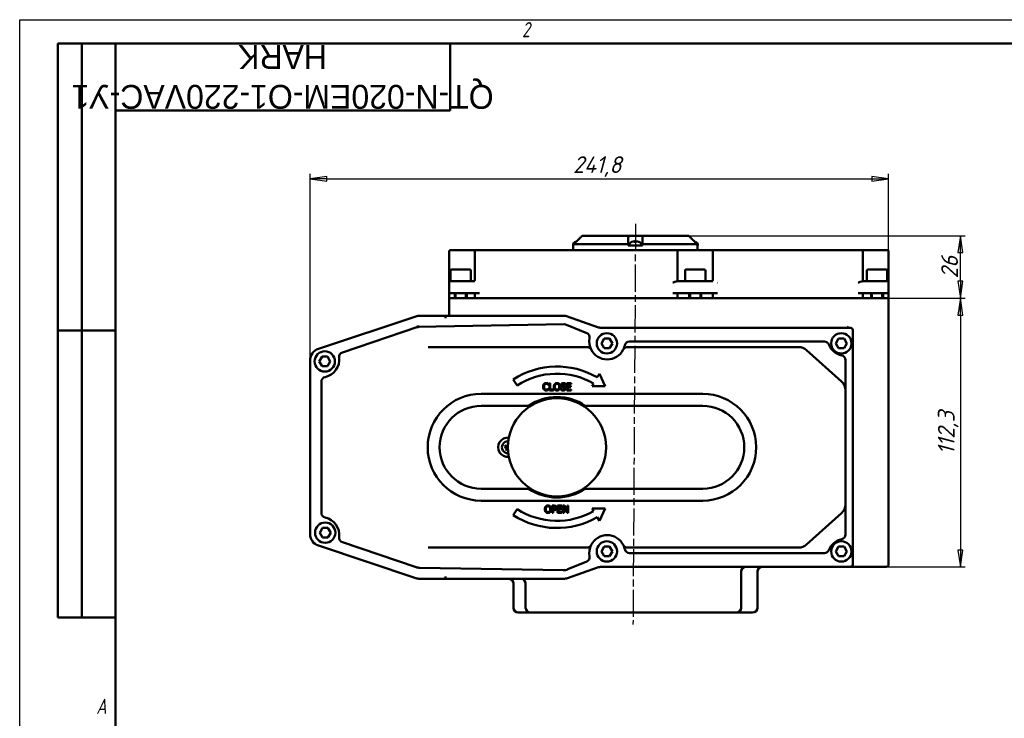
# Model space of a CAD drawing. Header units: millimetres. Extents: x 0 to 840, y 0 to 594.
# Tile 5 of 7: x 0 to 412, y 302 to 594. Entities that reach past the tile are written whole.
import ezdxf
from ezdxf.enums import TextEntityAlignment as Align

# ---------------------------------------------------------------- set-up
doc = ezdxf.new("R2018")
doc.units = ezdxf.units.MM
doc.header["$LTSCALE"] = 2
doc.linetypes.add('CHAIN', pattern=[0.7087, 0.4724, -0.0591, 0.1181, -0.0591])
for name, color, linetype, lineweight in [('Видимый контур (ГОСТ)', 7, 'Continuous', 50), ('Кромка (ГОСТ)', 7, 'Continuous', 50), ('Линия резьбы (ГОСТ)', 7, 'Continuous', 25), ('Обозначение (ГОСТ)', 7, 'Continuous', 25), ('Осевая линия (ГОСТ)', 7, 'Continuous', 25), ('Размер (ГОСТ)', 7, 'Continuous', 25), ('Эскизная геометрия (ГОСТ)', 7, 'Continuous', 50)]:
    doc.layers.add(name, color=color, linetype=linetype, lineweight=lineweight)
doc.styles.add('Альтернативный текст (ГОСТ)', font='arial.ttf', dxfattribs={"width": 0.8})
doc.styles.add('Обычный текст (ГОСТ)', font='GOST Common Italic.ttf')
doc.styles.add('Стиль текста110', font='GOST Common Italic.ttf', dxfattribs={"width": 0.8})
doc.styles.add('Стиль текста112', font='GOST Common Italic.ttf', dxfattribs={"width": 0.8})
doc.dimstyles.new('Обычный (ГОСТ)', dxfattribs={"dimscale": 2, "dimtxt": 3.5, "dimasz": 3.5, "dimexe": 1, "dimexo": 0, "dimgap": 0.5, "dimtad": 1, "dimtxsty": 'Обычный текст (ГОСТ)', "dimblk": 'Filled-1', "dimcen": 0.09, "dimdle": 15, "dimclrd": 256, "dimclre": 256, "dimclrt": 256, "dimazin": 2, "dimtfac": 0.714286, "dimtdec": 3, "dimtmove": 0, "dimatfit": 3, "dimfxl": 1, "dimtolj": 1, "dimlwd": 25, "dimlwe": 25, "dimarcsym": 0})

# ---------------------------------------------------------------- blocks, each defined once
blk = doc.blocks.new('Рамки ГОСТ - Рамка')
at = {"layer": 'Кромка (ГОСТ)', "lineweight": 25}
for p, q in [((0, 0), (0, 297)), ((0, 297), (420, 297))]:
    blk.add_line(p, q, dxfattribs=at)
at = {"layer": 'Кромка (ГОСТ)'}
for p, q in [((415, 292), (20, 292)), ((20, 292), (20, 5))]:
    blk.add_line(p, q, dxfattribs=at)
at = {"layer": 'Кромка (ГОСТ)', "char_height": 3.17, "attachment_point": 1, "style": 'Альтернативный текст (ГОСТ)'}
for s, insert, width in [('\\fGOST Common|b0|i1;{\\H3.1700;2}', (105, 296.5), 5.2328), ('\\fGOST Common|b0|i1;{\\H3.1700;A}', (16, 155), 5.1335)]:
    blk.add_mtext(s, dxfattribs=dict(at, insert=insert, width=width))
blk = doc.blocks.new('ГОСТ - Доп. графы 2')
at = {"layer": 'Эскизная геометрия (ГОСТ)'}
for p, q in [((-12, 0), (-12, 120)), ((-12, 120), (0, 120)), ((-7, 0), (-7, 120)), ((-12, 60), (0, 60)), ((0, 0), (-12, 0))]:
    blk.add_line(p, q, dxfattribs=at)
at = {"layer": 'Обозначение (ГОСТ)', "style": 'Стиль текста112'}
for tag, p in [('Первичная_применяемость', (-3.65, 90.03)), ('Справочный_номер', (-3.55, 30.02))]:
    blk.add_attdef(tag, text='', height=3.17, rotation=90, dxfattribs=at).set_placement(p, align=Align.MIDDLE_CENTER)
blk = doc.blocks.new('ГОСТ - Доп. графы 3')
at = {"layer": 'Эскизная геометрия (ГОСТ)'}
for p, q in [((0, 0), (70, 0)), ((70, 0), (70, -14)), ((70, -14), (0, -14))]:
    blk.add_line(p, q, dxfattribs=at)
at = {"layer": 'Обозначение (ГОСТ)', "style": 'Стиль текста110'}
blk.add_attdef('ОБОЗНАЧЕНИЕ', text='', height=5, rotation=180, dxfattribs=at).set_placement((34.94, -6.97), align=Align.MIDDLE_CENTER)
blk = doc.blocks.new('Filled-1')
at = {"color": 0}
for p, q in [((0, 0), (-1, 0.143)), ((-1, 0.143), (-1, -0.143)), ((-1, 0), (0, 0)), ((-1, -0.143), (0, 0))]:
    blk.add_line(p, q, dxfattribs=at)
at = {"color": 0, "flags": 128}
blk.add_lwpolyline([(-1, -0.143), (0, 0), (-1, 0.143), (-1, -0.143)], dxfattribs=at)
at = {"color": 0}
blk.add_solid([(-1, -0.143), (0, 0), (-1, 0.143), (-1, -0.143)], dxfattribs=at)
blk = doc.blocks.new('*D9')
at = {"layer": 'Defpoints', "color": 0, "linetype": 'Continuous', "transparency": 16777216}
for p in [(363.23, 527.48), (363.23, 477.48), (121.43, 451.58)]:
    blk.add_point(p, dxfattribs=at)
at = {"layer": 'Размер (ГОСТ)', "linetype": 'Continuous', "lineweight": 25, "transparency": 16777216}
for p, q in [((121.43, 451.58), (121.43, 529.48)), ((128.43, 527.48), (356.23, 527.48)), ((363.23, 477.48), (363.23, 529.48))]:
    blk.add_line(p, q, dxfattribs=at)
at = {"layer": 'Размер (ГОСТ)', "linetype": 'Continuous', "lineweight": 25, "transparency": 16777216, "xscale": 7, "yscale": 7, "zscale": 7, "rotation": 180}
blk.add_blockref('Filled-1', (121.43, 527.48), dxfattribs=at)
at = {"layer": 'Размер (ГОСТ)', "linetype": 'Continuous', "lineweight": 25, "transparency": 16777216, "xscale": 7, "yscale": 7, "zscale": 7}
blk.add_blockref('Filled-1', (363.23, 527.48), dxfattribs=at)
at = {"layer": 'Размер (ГОСТ)', "linetype": 'Continuous', "lineweight": 25, "transparency": 16777216, "insert": (231.33, 536.88), "char_height": 7, "attachment_point": 1, "style": 'Обычный текст (ГОСТ)'}
blk.add_mtext('\\A1;241,8', dxfattribs=at)
blk = doc.blocks.new('*D19')
at = {"layer": 'Defpoints', "color": 0, "linetype": 'Continuous', "transparency": 16777216}
for p in [(279.73, 503.58), (393.23, 503.58), (363.23, 477.58)]:
    blk.add_point(p, dxfattribs=at)
at = {"layer": 'Размер (ГОСТ)', "linetype": 'Continuous', "lineweight": 25, "transparency": 16777216}
for p, q in [((279.73, 503.58), (395.23, 503.58)), ((393.23, 484.58), (393.23, 496.58)), ((363.23, 477.58), (395.23, 477.58))]:
    blk.add_line(p, q, dxfattribs=at)
at = {"layer": 'Размер (ГОСТ)', "linetype": 'Continuous', "lineweight": 25, "transparency": 16777216, "xscale": 7, "yscale": 7, "zscale": 7}
for p, rotation in [((393.23, 503.58), 90), ((393.23, 477.58), 270)]:
    blk.add_blockref('Filled-1', p, dxfattribs=dict(at, rotation=rotation))
at = {"layer": 'Размер (ГОСТ)', "linetype": 'Continuous', "lineweight": 25, "transparency": 16777216, "insert": (385.23, 485.76), "char_height": 7, "attachment_point": 1, "rotation": 90, "style": 'Обычный текст (ГОСТ)'}
blk.add_mtext('\\A1;26', dxfattribs=at)
blk = doc.blocks.new('*D20')
at = {"layer": 'Defpoints', "color": 0, "linetype": 'Continuous', "transparency": 16777216}
for p in [(363.23, 477.48), (361.23, 365.18), (393.23, 365.18)]:
    blk.add_point(p, dxfattribs=at)
at = {"layer": 'Размер (ГОСТ)', "linetype": 'Continuous', "lineweight": 25, "transparency": 16777216}
for p, q in [((363.23, 477.48), (395.23, 477.48)), ((393.23, 470.48), (393.23, 372.18)), ((361.23, 365.18), (395.23, 365.18))]:
    blk.add_line(p, q, dxfattribs=at)
at = {"layer": 'Размер (ГОСТ)', "linetype": 'Continuous', "lineweight": 25, "transparency": 16777216, "xscale": 7, "yscale": 7, "zscale": 7}
for p, rotation in [((393.23, 477.48), 90), ((393.23, 365.18), 270)]:
    blk.add_blockref('Filled-1', p, dxfattribs=dict(at, rotation=rotation))
at = {"layer": 'Размер (ГОСТ)', "linetype": 'Continuous', "lineweight": 25, "transparency": 16777216, "insert": (383.83, 412.07), "char_height": 7, "attachment_point": 1, "rotation": 90, "style": 'Обычный текст (ГОСТ)'}
blk.add_mtext('\\A1;112,3', dxfattribs=at)

msp = doc.modelspace()

# ---------------------------------------------------------------- linework, layer by layer
at = {"layer": 'Видимый контур (ГОСТ)'}
for p, q in [((235.067, 503.58), (235.067, 503.58)), ((235.067, 503.58), (254.677, 503.58)), ((254.677, 503.58), (260.13, 503.58)), ((260.13, 503.58), (279.736, 503.58)), ((231.316, 499.98), (231.316, 499.58)), ((231.316, 499.58), (231.41, 499.58)), ((231.401, 497.58), (231.401, 499.58)), ((231.41, 499.58), (231.575, 499.58)), ((231.575, 500.08), (231.575, 499.58)), ((254.404, 500.08), (231.575, 500.08)), ((254.404, 499.58), (254.404, 500.08)), ((254.404, 499.58), (256.684, 499.58)), ((254.866, 499.98), (254.866, 499.58)), ((256.684, 499.58), (258.041, 499.58)), ((257.484, 501.087), (256.841, 501.087)), ((257.05, 501.304), (257.069, 501.087)), ((258.041, 499.58), (260.404, 499.58)), ((258.782, 501.087), (258.704, 501.087)), ((259.866, 499.98), (259.866, 499.58)), ((260.404, 500.08), (260.404, 499.58)), ((283.228, 500.08), (260.404, 500.08)), ((282.402, 501.087), (282.324, 501.087)), ((283.228, 499.58), (283.228, 500.08)), ((283.228, 499.58), (283.391, 499.58)), ((283.391, 499.58), (283.486, 499.58)), ((283.401, 497.58), (283.401, 499.58)), ((283.486, 499.98), (283.486, 499.58)), ((179.559, 497.08), (179.559, 484.08)), ((180.059, 497.58), (181.766, 497.58)), ((190.763, 497.58), (181.766, 497.58)), ((190.263, 497.08), (190.263, 485.08)), ((190.763, 497.58), (192.263, 497.58)), ((272.973, 497.58), (192.263, 497.58)), ((272.973, 497.58), (274.473, 497.58)), ((290.26, 497.58), (274.473, 497.58)), ((274.973, 485.08), (274.973, 497.08)), ((289.76, 497.08), (289.76, 485.08)), ((290.26, 497.58), (291.76, 497.58)), ((350.5, 497.58), (291.76, 497.58)), ((350.5, 497.58), (352, 497.58)), ((361.017, 497.58), (352, 497.58)), ((352.5, 485.08), (352.5, 497.08)), ((361.017, 497.58), (362.728, 497.58)), ((363.228, 484.08), (363.228, 497.08)), ((180.139, 489.08), (180.139, 484.58)), ((180.639, 489.58), (188.139, 489.58)), ((188.639, 489.08), (188.639, 484.58)), ((278.139, 489.08), (278.139, 484.58)), ((278.639, 489.58), (286.139, 489.58)), ((286.639, 489.08), (286.639, 484.58)), ((354.189, 489.08), (354.189, 484.58)), ((354.689, 489.58), (362.189, 489.58)), ((362.689, 489.08), (362.689, 484.58)), ((179.559, 484.08), (179.559, 479.58)), ((180.059, 484.58), (181.559, 484.58)), ((183.841, 484.58), (181.559, 484.58)), ((183.841, 484.58), (184.938, 484.58)), ((190.263, 484.58), (184.938, 484.58)), ((281.841, 484.58), (274.973, 484.58)), ((281.841, 484.58), (282.938, 484.58)), ((289.76, 484.58), (282.938, 484.58)), ((358.17, 484.58), (352.5, 484.58)), ((358.17, 484.58), (358.708, 484.58)), ((361.228, 484.58), (358.708, 484.58)), ((361.228, 484.58), (362.728, 484.58)), ((363.228, 479.58), (363.228, 484.08)), ((179.559, 479.58), (179.559, 477.58)), ((181.559, 479.58), (179.559, 479.58)), ((181.835, 477.58), (179.559, 477.58)), ((179.559, 477.48), (179.559, 470.68)), ((179.559, 477.48), (181.559, 477.48)), ((181.559, 479.58), (192.263, 479.58)), ((181.559, 477.48), (361.228, 477.48)), ((181.835, 477.58), (181.889, 477.58)), ((181.889, 479.58), (181.889, 477.48)), ((186.889, 479.58), (186.889, 477.48)), ((186.889, 477.58), (190.263, 477.58)), ((190.263, 477.58), (190.263, 479.58)), ((192.263, 477.58), (190.263, 477.58)), ((192.263, 477.58), (272.973, 477.58)), ((211.985, 477.48), (211.985, 477.58)), ((246.471, 477.48), (246.471, 477.58)), ((272.973, 479.58), (291.76, 479.58)), ((274.973, 477.58), (272.973, 477.58)), ((274.973, 477.58), (274.973, 479.58)), ((274.973, 477.58), (279.889, 477.58)), ((279.889, 479.58), (279.889, 477.48)), ((284.889, 479.58), (284.889, 477.48)), ((284.889, 477.58), (289.76, 477.58)), ((289.76, 477.58), (289.76, 479.58)), ((291.76, 477.58), (289.76, 477.58)), ((291.76, 477.58), (350.5, 477.58)), ((350.5, 479.58), (361.228, 479.58)), ((352.5, 477.58), (350.5, 477.58)), ((352.5, 477.58), (352.5, 479.58)), ((352.5, 477.58), (355.939, 477.58)), ((355.939, 479.58), (355.939, 477.48)), ((360.939, 479.58), (360.939, 477.48)), ((360.939, 477.58), (360.947, 477.58)), ((363.228, 477.58), (360.947, 477.58)), ((363.228, 479.58), (361.228, 479.58)), ((361.228, 477.48), (363.228, 477.48)), ((363.228, 477.58), (363.228, 479.58)), ((363.228, 366.18), (363.228, 477.48)), ((165.658, 469.923), (124.847, 456.319)), ((177.97, 470.18), (167.239, 470.18)), ((177.97, 470.18), (177.97, 469.18)), ((178.97, 470.18), (177.97, 470.18)), ((227.884, 470.18), (178.97, 470.18)), ((242.003, 465.295), (228.552, 470.065)), ((166.428, 465.539), (134.912, 454.875)), ((166.341, 466.038), (166.428, 465.539)), ((227.812, 466.602), (166.428, 465.539)), ((166.428, 465.539), (166.514, 465.041)), ((177.97, 469.17), (177.97, 469.18)), ((237.04, 462.956), (228.612, 466.45)), ((347.228, 465.18), (242.672, 465.18)), ((348.228, 366.18), (348.228, 464.18)), ((203.07, 457.109), (170.781, 457.109)), ((237.143, 457.109), (203.07, 457.109)), ((243.15, 458.644), (244.304, 460.644)), ((244.304, 456.644), (243.15, 458.644)), ((244.304, 460.644), (246.614, 460.644)), ((246.614, 460.644), (247.769, 458.644)), ((247.769, 458.644), (246.614, 456.644)), ((325.585, 457.109), (254.096, 457.109)), ((336.388, 459.399), (254.906, 459.399)), ((341.15, 458.644), (342.304, 460.644)), ((342.304, 456.644), (341.15, 458.644)), ((342.304, 460.644), (344.614, 460.644)), ((344.614, 460.644), (345.769, 458.644)), ((345.769, 458.644), (344.614, 456.644)), ((125.232, 451.094), (126.387, 453.094)), ((126.387, 453.094), (128.696, 453.094)), ((128.696, 453.094), (129.851, 451.094)), ((246.614, 456.644), (244.304, 456.644)), ((343.535, 442.714), (328.925, 455.83)), ((344.614, 456.644), (342.304, 456.644)), ((121.428, 451.576), (121.428, 378.783)), ((126.387, 449.094), (125.232, 451.094)), ((128.696, 449.094), (126.387, 449.094)), ((129.851, 451.094), (128.696, 449.094)), ((345.195, 438.993), (345.195, 451.674)), ((242.328, 445.936), (241.446, 444.434)), ((244.766, 440.748), (242.328, 445.936)), ((126.114, 442.611), (126.114, 387.748)), ((206.348, 443.59), (207.969, 441.066)), ((221.011, 441.312), (221.042, 441.312)), ((221.042, 441.312), (221.042, 441.793)), ((221.414, 441.992), (221.414, 438.992)), ((221.813, 441.992), (221.414, 441.992)), ((221.813, 439.347), (221.813, 441.992)), ((228.131, 441.375), (228.16, 441.375)), ((228.16, 441.375), (228.16, 441.851)), ((230.56, 441.992), (228.683, 441.992)), ((228.683, 441.992), (228.683, 438.992)), ((229.082, 441.637), (230.56, 441.637)), ((229.082, 440.816), (229.082, 441.637)), ((230.46, 440.816), (229.082, 440.816)), ((229.082, 440.461), (230.46, 440.461)), ((229.082, 439.347), (229.082, 440.461)), ((230.46, 440.461), (230.46, 440.816)), ((230.56, 441.637), (230.56, 441.992)), ((239.928, 441.846), (239.283, 440.748)), ((239.283, 440.748), (244.766, 440.748)), ((285.55, 437.509), (192.889, 437.509)), ((221.042, 439.673), (221.013, 439.673)), ((221.042, 439.196), (221.042, 439.673)), ((221.414, 438.992), (223.152, 438.992)), ((223.152, 439.347), (221.813, 439.347)), ((223.152, 438.992), (223.152, 439.347)), ((226.237, 439.673), (226.237, 439.172)), ((226.267, 439.673), (226.237, 439.673)), ((228.683, 438.992), (230.56, 438.992)), ((230.56, 439.347), (229.082, 439.347)), ((230.56, 438.992), (230.56, 439.347)), ((345.195, 391.366), (345.195, 438.993)), ((212.728, 432.509), (192.889, 432.509)), ((285.55, 432.509), (236.451, 432.509)), ((192.889, 397.85), (212.728, 397.85)), ((236.451, 397.85), (285.55, 397.85)), ((192.889, 392.85), (285.55, 392.85)), ((345.195, 378.685), (345.195, 391.366)), ((207.969, 389.293), (206.348, 386.769)), ((222.61, 390.774), (222.61, 387.774)), ((223.364, 390.774), (222.61, 390.774)), ((222.61, 387.774), (223.009, 387.774)), ((223.009, 389.233), (223.009, 390.429)), ((223.009, 390.429), (223.339, 390.429)), ((223.281, 389.233), (223.009, 389.233)), ((223.009, 388.892), (223.347, 388.892)), ((223.009, 387.774), (223.009, 388.892)), ((226.762, 390.774), (224.886, 390.774)), ((224.886, 390.774), (224.886, 387.774)), ((224.886, 387.774), (226.762, 387.774)), ((225.284, 390.419), (226.762, 390.419)), ((225.284, 389.597), (225.284, 390.419)), ((226.663, 389.597), (225.284, 389.597)), ((225.284, 389.243), (226.663, 389.243)), ((225.284, 388.129), (225.284, 389.243)), ((226.762, 388.129), (225.284, 388.129)), ((226.663, 389.243), (226.663, 389.597)), ((226.762, 390.419), (226.762, 390.774)), ((226.762, 387.774), (226.762, 388.129)), ((227.2, 390.774), (227.2, 387.774)), ((227.766, 390.774), (227.2, 390.774)), ((227.2, 387.774), (227.572, 387.774)), ((227.572, 390.361), (228.899, 387.774)), ((227.572, 387.774), (227.572, 390.361)), ((228.975, 388.399), (227.766, 390.774)), ((228.899, 387.774), (229.347, 387.774)), ((228.975, 390.774), (228.975, 388.399)), ((229.347, 390.774), (228.975, 390.774)), ((229.347, 387.774), (229.347, 390.774)), ((239.283, 389.611), (239.928, 388.513)), ((244.766, 389.611), (239.283, 389.611)), ((242.328, 384.423), (244.766, 389.611)), ((328.925, 374.529), (343.535, 387.645)), ((241.446, 385.925), (242.328, 384.423)), ((125.402, 379.462), (126.557, 381.462)), ((126.557, 377.462), (125.402, 379.462)), ((126.557, 381.462), (128.866, 381.462)), ((128.866, 381.462), (130.021, 379.462)), ((130.021, 379.462), (128.866, 377.462)), ((128.866, 377.462), (126.557, 377.462)), ((134.912, 375.484), (165.69, 365.069)), ((124.847, 374.04), (165.658, 360.436)), ((170.781, 373.25), (203.07, 373.25)), ((203.07, 373.25), (237.143, 373.25)), ((243.15, 371.644), (244.304, 373.644)), ((244.304, 369.644), (243.15, 371.644)), ((244.304, 373.644), (246.614, 373.644)), ((246.614, 373.644), (247.769, 371.644)), ((247.769, 371.644), (246.614, 369.644)), ((254.096, 373.25), (325.585, 373.25)), ((254.906, 370.961), (336.388, 370.961)), ((341.15, 371.644), (342.304, 373.644)), ((342.304, 369.644), (341.15, 371.644)), ((342.304, 373.644), (344.614, 373.644)), ((344.614, 373.644), (345.769, 371.644)), ((345.769, 371.644), (344.614, 369.644)), ((229.189, 364.148), (237.04, 367.404)), ((246.614, 369.644), (244.304, 369.644)), ((344.614, 369.644), (342.304, 369.644)), ((167.206, 364.806), (227.187, 363.768)), ((229.039, 360.467), (241.517, 364.892)), ((243.188, 365.18), (347.228, 365.18)), ((301.602, 363.18), (301.602, 348.08)), ((308.401, 363.18), (308.401, 348.08)), ((347.228, 365.18), (349.228, 365.18)), ((349.228, 365.18), (361.228, 365.18)), ((362.228, 365.18), (361.228, 365.18)), ((167.239, 360.18), (177.97, 360.18)), ((177.97, 361.18), (177.97, 361.189)), ((177.97, 361.18), (177.97, 360.18)), ((177.97, 360.18), (178.97, 360.18)), ((178.97, 360.18), (227.367, 360.18)), ((206.401, 358.18), (206.401, 348.08)), ((211.497, 358.18), (211.497, 348.08)), ((213.497, 346.08), (208.401, 346.08)), ((223.988, 346.08), (213.497, 346.08)), ((223.988, 346.08), (231.219, 346.08)), ((281.598, 346.08), (231.219, 346.08)), ((281.598, 346.08), (288.829, 346.08)), ((299.602, 346.08), (288.829, 346.08)), ((306.401, 346.08), (299.602, 346.08))]:
    msp.add_line(p, q, dxfattribs=at)
for centre, radius in [((245.459, 458.644), 4.25), ((343.459, 458.644), 4.25), ((127.541, 451.094), 4.25), ((224.59, 415.18), 20.517), ((127.712, 379.462), 4.25), ((245.459, 371.644), 4.25), ((343.459, 371.644), 4.25)]:
    msp.add_circle(centre, radius, dxfattribs=at)
for centre, radius, start, end in [((232.316, 499.98), 1, 116.26077, 179.99), ((233.816, 496.94), 4.39, 109.45641, 116.26077), ((232.4, 500.947), 0.14, 100.62904, 109.45641), ((255.866, 499.98), 1, 116.26077, 179.99), ((257.366, 496.94), 4.39, 109.45641, 116.26077), ((255.951, 500.947), 0.14, 100.71529, 109.45641), ((258.782, 500.947), 0.14, 70.54359, 90), ((257.366, 496.94), 4.39, 63.73923, 70.54359), ((258.866, 499.98), 1, 0.01, 63.73923), ((282.402, 500.947), 0.14, 70.54359, 90), ((280.986, 496.94), 4.39, 63.73923, 70.54359), ((282.486, 499.98), 1, 0.01, 63.73923), ((180.059, 497.08), 0.5, 90, 180), ((190.763, 497.08), 0.5, 90, 180), ((274.473, 497.08), 0.5, 0, 90), ((290.26, 497.08), 0.5, 90, 180), ((352, 497.08), 0.5, 0, 90), ((362.728, 497.08), 0.5, 0, 90), ((180.639, 489.08), 0.5, 90, 180), ((188.139, 489.08), 0.5, 0, 90), ((278.639, 489.08), 0.5, 90, 180), ((286.139, 489.08), 0.5, 0, 90), ((354.689, 489.08), 0.5, 90, 180), ((362.189, 489.08), 0.5, 0, 90), ((180.059, 484.08), 0.5, 90, 180), ((189.763, 485.08), 0.5, 270, 0), ((275.473, 485.08), 0.5, 180, 270), ((289.26, 485.08), 0.5, 270, 0), ((353, 485.08), 0.5, 180, 270), ((362.728, 484.08), 0.5, 0, 90), ((167.239, 465.18), 5, 90, 108.43495), ((178.97, 415.18), 55, 90, 91.0418), ((179.059, 470.68), 0.5, 270, 0), ((227.884, 468.18), 2, 70.47499, 90), ((227.846, 464.603), 2, 67.47972, 90.99211), ((242.672, 467.18), 2, 250.47499, 270), ((347.228, 464.18), 1, 0, 90), ((236.274, 461.108), 2, 349.63291, 67.47972), ((237.143, 455.109), 2, 26.84023, 90), ((245.619, 459.399), 7.5, 169.63291, 206.84023), ((245.619, 459.399), 7.5, 333.15977, 347.8468), ((254.096, 455.109), 2, 90, 153.15977), ((254.906, 457.399), 2, 90, 167.8468), ((325.585, 452.109), 5, 48.08538, 90), ((336.388, 457.399), 2, 22.02534, 90), ((345.195, 460.961), 7.5, 202.02534, 257.8468), ((126.428, 451.576), 5, 108.43495, 180), ((135.553, 452.981), 2, 108.69422, 186.54102), ((245.619, 459.399), 7.5, 206.84023, 333.15977), ((343.195, 451.674), 2, 0, 77.8468), ((126.114, 451.899), 7.5, 282.1532, 6.54102), ((224.59, 415.18), 33.763, 60.04939, 122.70353), ((128.114, 442.611), 2, 102.1532, 180), ((224.59, 415.18), 30.763, 60.09344, 122.70353), ((340.195, 438.993), 5, 0, 48.08538), ((192.889, 415.18), 22.329, 90, 270), ((285.55, 415.18), 22.329, 270, 90), ((192.889, 415.18), 17.329, 90, 270), ((224.59, 415.18), 21, 55.60935, 124.39065), ((285.55, 415.18), 17.329, 270, 90), ((204.073, 415.18), 4.064, 84.31615, 275.68385), ((204.073, 415.18), 2.5, 86.50702, 273.49298), ((204.073, 415.18), 0.935, 151.34597, 177.80991), ((204.073, 415.18), 0.935, 241.34597, 267.80991), ((224.59, 415.18), 21, 235.60935, 304.39065), ((340.195, 391.366), 5, 311.91462, 0), ((128.114, 387.748), 2, 180, 257.8468), ((224.59, 415.18), 30.763, 237.29647, 299.90656), ((126.114, 378.461), 7.5, 353.45898, 77.8468), ((224.59, 415.18), 33.763, 237.29647, 299.95061), ((126.428, 378.783), 5, 180, 251.56505), ((343.195, 378.685), 2, 282.1532, 0), ((135.553, 377.378), 2, 173.45898, 251.30578), ((245.619, 370.961), 7.5, 26.84023, 153.15977), ((345.195, 369.398), 7.5, 102.1532, 157.97466), ((237.143, 375.25), 2, 270, 333.15977), ((245.619, 370.961), 7.5, 153.15977, 190.36709), ((245.619, 370.961), 7.5, 12.1532, 26.84023), ((254.096, 375.25), 2, 206.84023, 270), ((254.906, 372.961), 2, 192.1532, 270), ((325.585, 378.25), 5, 270, 311.91462), ((336.388, 372.961), 2, 270, 337.97466), ((236.274, 369.251), 2, 292.52028, 10.36709), ((167.293, 369.806), 5, 251.30578, 269.00789), ((227.274, 368.767), 5, 269.00789, 292.52028), ((243.188, 360.18), 5, 90, 109.52501), ((303.602, 363.18), 2, 90, 180), ((310.401, 363.18), 2, 90, 180), ((347.228, 366.18), 1, 270, 0), ((362.228, 366.18), 1, 270, 0), ((167.239, 365.18), 5, 251.56505, 270), ((178.97, 415.18), 55, 268.9582, 270), ((204.401, 358.18), 2, 0, 90), ((209.497, 358.18), 2, 0, 90), ((227.367, 365.18), 5, 270, 289.52501), ((208.401, 348.08), 2, 180, 270), ((213.497, 348.08), 2, 180, 270), ((299.602, 348.08), 2, 270, 0), ((306.401, 348.08), 2, 270, 0)]:
    msp.add_arc(centre, radius, start, end, dxfattribs=at)
for centre, major_axis, ratio, start_param, end_param in [((233.825, 496.954), (3.691, -2.371), 0.9946206, 2.4035472, 2.4807262), ((257.375, 496.954), (3.676, -2.394), 0.9945757, 2.2549655, 2.4871678), ((257.524, 496.954), (-0.393, 4.369), 0.235444, 0.0831335, 0.3153358), ((257.528, 496.954), (-0.383, 4.37), 0.0567721, 5.9472629, 6.1738808), ((257.205, 496.954), (0.383, 4.37), 0.0567721, 0.1093045, 0.3415068), ((257.405, 496.954), (1.523, -4.114), 0.9679721, 2.4609931, 2.6931954), ((257.357, 496.954), (-3.676, -2.394), 0.9945757, 3.7998872, 4.0282198), ((280.977, 496.954), (-3.661, -2.418), 0.9945302, 3.7934713, 3.8666502), ((281.024, 496.954), (1.519, -4.116), 0.9677843, 2.4620911, 2.5078947), ((204.016, 415.028), (-4.106, 1.545), 0.0871557, 4.8167185, 5.0489208), ((204.232, 415.151), (-0.778, -4.317), 0.0871557, 4.3916328, 4.6080594), ((204.102, 415.339), (4.317, -0.778), 0.0871557, 4.3758571, 4.6080594), ((204.225, 415.123), (-1.545, -4.106), 0.0871557, 4.8167185, 5.0489208), ((203.914, 415.208), (0.778, 4.317), 0.0871557, 4.3758571, 4.4784224)]:
    msp.add_ellipse(centre, major_axis=major_axis, ratio=ratio, start_param=start_param, end_param=end_param, dxfattribs=at)
for points, weights in [([(233.816, 502.304), (232.746, 501.242), (231.575, 500.08)], [1.00372681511, 1.00423490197, 1.00270666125]), ([(232.68, 501.178), (233.261, 501.754), (233.816, 502.305)], [1.0037067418, 1.00398988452, 1.00372626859]), ([(254.404, 500.08), (254.404, 501.243), (254.404, 502.305)], [1.00270530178, 1.00423297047, 1.00372310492]), ([(260.404, 502.304), (260.404, 501.242), (260.404, 500.08)], [1.00372681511, 1.00423490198, 1.00270666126]), ([(283.228, 500.08), (282.057, 501.243), (280.986, 502.305)], [1.00270651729, 1.00423516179, 1.00372626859]), ([(203.253, 415.628), (203.124, 415.704), (202.947, 415.81)], [1, 1.01453008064, 1.00329461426]), ([(204.088, 415.955), (204.062, 415.764), (204.047, 415.648)], [1.1850789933, 1.52586253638, 1.84165152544]), ([(204.11, 416.469), (204.11, 416.434), (204.109, 416.4)], [1.00329461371, 1.00522366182, 1.00639318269]), ([(202.783, 415.216), (202.989, 415.216), (203.139, 415.215)], [1.00329461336, 1.01453007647, 1]), ([(203.139, 415.215), (203.449, 415.174), (203.604, 415.153)], [1, 1.44094764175, 1.84165152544]), ([(203.684, 415.442), (203.54, 415.504), (203.253, 415.628)], [1.84165152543, 1.44094764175, 1]), ([(203.625, 414.359), (203.548, 414.23), (203.443, 414.053)], [1, 1.01453007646, 1.00329461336]), ([(203.81, 414.79), (203.748, 414.647), (203.625, 414.359)], [1.84165152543, 1.44094764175, 1]), ([(204.037, 414.245), (204.065, 414.449), (204.082, 414.58)], [1, 1.25209187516, 1.49103022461]), ([(204.037, 413.89), (204.037, 414.096), (204.037, 414.245)], [1.00329461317, 1.01453007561, 1])]:
    msp.add_rational_spline(points, weights, degree=2, dxfattribs=at)
for points, knots in [([(233.816, 502.305), (233.946, 502.434), (234.074, 502.562), (234.482, 502.973), (234.78, 503.279), (235.067, 503.58)], [1.13553758, 1.13553758, 1.13553758, 1.13553758, 1.18828561, 1.18828561, 1.30987869, 1.30987869, 1.30987869, 1.30987869]), ([(235.067, 503.58), (234.781, 503.279), (234.482, 502.973), (234.198, 502.686), (234.074, 502.562), (233.947, 502.434), (233.816, 502.304)], [-0.12159309, -0.12159309, -0.12159309, -0.12159309, 0, 0, 0, 0.05284171, 0.05284171, 0.05284171, 0.05284171]), ([(254.404, 502.305), (254.404, 502.434), (254.412, 502.562), (254.465, 502.973), (254.546, 503.279), (254.677, 503.58)], [1.13553758, 1.13553758, 1.13553758, 1.13553758, 1.18828561, 1.18828561, 1.30987869, 1.30987869, 1.30987869, 1.30987869]), ([(260.13, 503.58), (260.261, 503.279), (260.343, 502.973), (260.379, 502.686), (260.395, 502.562), (260.404, 502.434), (260.404, 502.304)], [-0.12159309, -0.12159309, -0.12159309, -0.12159309, 0, 0, 0, 0.05284171, 0.05284171, 0.05284171, 0.05284171]), ([(280.986, 502.305), (280.856, 502.434), (280.728, 502.562), (280.321, 502.973), (280.022, 503.279), (279.736, 503.58)], [1.13553758, 1.13553758, 1.13553758, 1.13553758, 1.18828561, 1.18828561, 1.30987869, 1.30987869, 1.30987869, 1.30987869]), ([(256.898, 501.3), (256.918, 501.302), (256.939, 501.304), (256.978, 501.307), (256.995, 501.308), (257.023, 501.308), (257.034, 501.308), (257.048, 501.306), (257.051, 501.305), (257.05, 501.302), (257.048, 501.301), (257.046, 501.3)], [0, 0, 0, 0, 0.006105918, 0.006105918, 0.012211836, 0.012211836, 0.018306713, 0.018306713, 0.02440159, 0.02440159, 0.027283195, 0.027283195, 0.027283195, 0.027283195]), ([(257.174, 501.3), (257.173, 501.302), (257.167, 501.304), (257.149, 501.307), (257.135, 501.308), (257.105, 501.308), (257.086, 501.308), (257.059, 501.307), (257.053, 501.307), (257.046, 501.306)], [0, 0, 0, 0, 0.006108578, 0.006108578, 0.012217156, 0.012217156, 0.018309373, 0.018309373, 0.020168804, 0.020168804, 0.020168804, 0.020168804]), ([(257.558, 501.3), (257.56, 501.302), (257.565, 501.304), (257.584, 501.307), (257.598, 501.308), (257.628, 501.308), (257.647, 501.308), (257.687, 501.306), (257.709, 501.305), (257.739, 501.302), (257.749, 501.301), (257.759, 501.3)], [0, 0, 0, 0, 0.006105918, 0.006105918, 0.012211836, 0.012211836, 0.018306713, 0.018306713, 0.02440159, 0.02440159, 0.027283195, 0.027283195, 0.027283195, 0.027283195]), ([(257.835, 501.3), (257.815, 501.302), (257.793, 501.304), (257.755, 501.307), (257.737, 501.308), (257.71, 501.308), (257.699, 501.308), (257.689, 501.307), (257.687, 501.307), (257.686, 501.306)], [0, 0, 0, 0, 0.006105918, 0.006105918, 0.012211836, 0.012211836, 0.018306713, 0.018306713, 0.020168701, 0.020168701, 0.020168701, 0.020168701]), ([(272.973, 484.08), (272.975, 484.08), (272.977, 484.081), (273.122, 484.127), (273.411, 484.219), (274.115, 484.431), (274.668, 484.58), (274.973, 484.58)], [-0.2548791, -0.2548791, -0.2548791, -0.2548791, -0.25419674, -0.25419674, -0.20335739, -0.15251804, 0, 0, 0, 0]), ([(291.75, 484.083), (291.752, 484.082), (291.753, 484.082), (291.756, 484.081), (291.758, 484.08), (291.76, 484.08)], [-0.0004661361, -0.0004661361, -0.0004661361, -0.0004661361, 0, 0, 0.0006823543, 0.0006823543, 0.0006823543, 0.0006823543]), ([(291.76, 484.08), (291.759, 484.081), (291.757, 484.082), (291.754, 484.084), (291.753, 484.085), (291.752, 484.086)], [-0.0006823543, -0.0006823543, -0.0006823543, -0.0006823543, 0, 0, 0.0004697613, 0.0004697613, 0.0004697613, 0.0004697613]), ([(350.5, 484.08), (350.502, 484.08), (350.504, 484.081), (350.65, 484.127), (350.939, 484.219), (351.643, 484.431), (352.195, 484.58), (352.5, 484.58)], [-0.2548791, -0.2548791, -0.2548791, -0.2548791, -0.25419674, -0.25419674, -0.20335739, -0.15251804, 0, 0, 0, 0]), ([(346.693, 465.18), (346.637, 465.18), (346.584, 465.186), (346.439, 465.228), (346.352, 465.279), (346.2, 465.398), (346.142, 465.45), (346.025, 465.56), (345.967, 465.618), (345.907, 465.677), (345.906, 465.678), (345.905, 465.68)], [0.24785759, 0.24785759, 0.24785759, 0.24785759, 0.27219208, 0.27219208, 0.31294199, 0.31294199, 0.33785303, 0.33785303, 0.36262518, 0.36262518, 0.36312839, 0.36312839, 0.36312839, 0.36312839]), ([(238.558, 456.67), (238.551, 456.682), (238.337, 457.022), (238.093, 457.332), (237.846, 457.508)], [0.08695205, 0.08695205, 0.08695205, 0.08695205, 0.09178436, 0.22946091, 0.22946091, 0.22946091, 0.22946091]), ([(238.927, 456.012), (238.926, 456.014), (238.926, 456.015), (238.865, 456.135), (238.745, 456.359), (238.62, 456.572), (238.558, 456.67)], [-0.00061496, -0.00061496, -0.00061496, -0.00061496, 0, 0, 0.045892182, 0.086952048, 0.086952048, 0.086952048, 0.086952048]), ([(202.787, 415.876), (202.802, 415.871), (202.818, 415.865), (202.848, 415.854), (202.867, 415.846), (202.897, 415.834), (202.913, 415.827), (202.933, 415.817), (202.941, 415.813), (202.947, 415.81)], [0.016435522, 0.016435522, 0.016435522, 0.016435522, 0.020942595, 0.020942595, 0.02618765, 0.02618765, 0.031383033, 0.031383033, 0.035600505, 0.035600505, 0.035600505, 0.035600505]), ([(204.11, 416.469), (204.11, 416.476), (204.11, 416.486), (204.112, 416.508), (204.114, 416.525), (204.117, 416.547), (204.119, 416.555), (204.12, 416.562)], [0.047865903, 0.047865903, 0.047865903, 0.047865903, 0.052083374, 0.052083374, 0.057278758, 0.057278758, 0.059443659, 0.059443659, 0.059443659, 0.059443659]), ([(202.783, 415.216), (202.777, 415.216), (202.767, 415.217), (202.745, 415.219), (202.728, 415.221), (202.696, 415.225), (202.676, 415.229), (202.644, 415.234), (202.627, 415.238), (202.612, 415.241)], [0.047865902, 0.047865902, 0.047865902, 0.047865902, 0.052083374, 0.052083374, 0.057278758, 0.057278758, 0.062523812, 0.062523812, 0.067030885, 0.067030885, 0.067030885, 0.067030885]), ([(203.377, 413.894), (203.381, 413.908), (203.387, 413.924), (203.399, 413.955), (203.406, 413.974), (203.419, 414.003), (203.426, 414.019), (203.435, 414.039), (203.44, 414.048), (203.443, 414.053)], [0.016435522, 0.016435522, 0.016435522, 0.016435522, 0.020942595, 0.020942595, 0.02618765, 0.02618765, 0.031383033, 0.031383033, 0.035600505, 0.035600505, 0.035600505, 0.035600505]), ([(203.585, 415.046), (203.605, 415.042), (203.625, 415.034), (203.661, 415.01), (203.677, 414.995), (203.7, 414.961), (203.709, 414.941), (203.719, 414.899), (203.719, 414.877), (203.714, 414.848), (203.711, 414.838), (203.708, 414.829)], [0, 0, 0, 0, 0.006105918, 0.006105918, 0.012211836, 0.012211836, 0.018306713, 0.018306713, 0.02440159, 0.02440159, 0.027283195, 0.027283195, 0.027283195, 0.027283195]), ([(203.604, 415.153), (203.638, 415.149), (203.673, 415.137), (203.72, 415.11), (203.739, 415.096), (203.773, 415.063), (203.787, 415.043), (203.81, 415.004), (203.819, 414.981), (203.83, 414.936), (203.832, 414.912), (203.831, 414.858), (203.824, 414.822), (203.81, 414.79)], [0.115705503, 0.115705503, 0.115705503, 0.115705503, 0.126574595, 0.126574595, 0.133368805, 0.133368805, 0.140163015, 0.140163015, 0.146957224, 0.146957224, 0.153751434, 0.153751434, 0.164620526, 0.164620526, 0.164620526, 0.164620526]), ([(204.047, 415.648), (204.042, 415.614), (204.03, 415.58), (204.003, 415.532), (203.99, 415.514), (203.956, 415.48), (203.937, 415.465), (203.898, 415.443), (203.875, 415.434), (203.829, 415.423), (203.806, 415.42), (203.752, 415.421), (203.716, 415.429), (203.684, 415.442)], [0.115705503, 0.115705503, 0.115705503, 0.115705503, 0.126574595, 0.126574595, 0.133368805, 0.133368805, 0.140163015, 0.140163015, 0.146957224, 0.146957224, 0.153751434, 0.153751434, 0.164620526, 0.164620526, 0.164620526, 0.164620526]), ([(203.939, 415.668), (203.935, 415.648), (203.928, 415.627), (203.904, 415.591), (203.888, 415.576), (203.855, 415.552), (203.835, 415.543), (203.793, 415.534), (203.771, 415.534), (203.741, 415.539), (203.732, 415.541), (203.722, 415.545)], [0, 0, 0, 0, 0.006105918, 0.006105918, 0.012211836, 0.012211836, 0.018306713, 0.018306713, 0.02440159, 0.02440159, 0.027283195, 0.027283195, 0.027283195, 0.027283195]), ([(204.037, 413.89), (204.037, 413.883), (204.036, 413.873), (204.034, 413.851), (204.032, 413.834), (204.027, 413.802), (204.024, 413.782), (204.018, 413.75), (204.015, 413.733), (204.012, 413.719)], [0.047865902, 0.047865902, 0.047865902, 0.047865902, 0.052083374, 0.052083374, 0.057278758, 0.057278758, 0.062523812, 0.062523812, 0.067030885, 0.067030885, 0.067030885, 0.067030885])]:
    msp.add_open_spline(points, degree=3, knots=knots, dxfattribs=at)
for points, degree in [([(256.83, 501.079), (256.834, 501.084), (256.837, 501.087), (256.841, 501.087)], 3), ([(219.141, 441.632), (218.959, 441.426), (218.767, 440.867), (218.767, 440.49)], 2), ([(218.767, 440.49), (218.767, 440.111), (218.964, 439.527), (219.143, 439.333)], 2), ([(220.116, 442.046), (219.812, 442.046), (219.321, 441.834), (219.141, 441.632)], 2), ([(219.182, 440.49), (219.182, 440.779), (219.323, 441.243), (219.45, 441.397)], 2), ([(219.459, 439.583), (219.331, 439.736), (219.182, 440.181), (219.182, 440.49)], 2), ([(219.45, 441.397), (219.579, 441.547), (219.921, 441.705), (220.113, 441.705)], 2), ([(220.113, 441.705), (220.289, 441.705), (220.558, 441.625), (220.673, 441.562)], 2), ([(220.643, 441.968), (220.532, 442.002), (220.267, 442.046), (220.116, 442.046)], 2), ([(221.042, 441.793), (220.942, 441.846), (220.741, 441.936), (220.643, 441.968)], 2), ([(220.673, 441.562), (220.792, 441.496), (220.957, 441.36), (221.011, 441.312)], 2), ([(223.656, 441.649), (223.483, 441.443), (223.296, 440.869), (223.296, 440.492)], 2), ([(223.296, 440.492), (223.296, 440.123), (223.481, 439.537), (223.653, 439.337)], 2), ([(224.621, 442.055), (224.319, 442.055), (223.831, 441.849), (223.656, 441.649)], 2), ([(223.712, 440.492), (223.712, 440.784), (223.838, 441.246), (223.957, 441.399)], 2), ([(224.623, 439.274), (224.207, 439.274), (223.712, 439.902), (223.712, 440.492)], 2), ([(223.957, 441.399), (224.081, 441.56), (224.407, 441.71), (224.623, 441.71)], 2), ([(225.588, 441.649), (225.418, 441.842), (224.927, 442.055), (224.621, 442.055)], 2), ([(224.623, 441.71), (224.832, 441.71), (225.168, 441.555), (225.287, 441.399)], 2), ([(225.532, 440.492), (225.532, 439.902), (225.039, 439.274), (224.623, 439.274)], 2), ([(225.287, 441.399), (225.404, 441.248), (225.532, 440.789), (225.532, 440.492)], 2), ([(225.948, 440.492), (225.948, 440.867), (225.759, 441.45), (225.588, 441.649)], 2), ([(225.588, 439.337), (225.763, 439.537), (225.948, 440.128), (225.948, 440.492)], 2), ([(227.268, 442.046), (226.828, 442.046), (226.259, 441.552), (226.259, 441.188)], 2), ([(226.259, 441.188), (226.259, 441.013), (226.361, 440.745), (226.454, 440.645)], 2), ([(226.454, 440.645), (226.549, 440.546), (226.794, 440.422), (226.95, 440.38)], 2), ([(226.675, 441.229), (226.675, 441.44), (227.018, 441.701), (227.295, 441.701)], 2), ([(227.066, 440.762), (226.877, 440.813), (226.675, 441.039), (226.675, 441.229)], 2), ([(227.682, 440.604), (227.56, 440.641), (227.193, 440.728), (227.066, 440.762)], 2), ([(228.16, 441.851), (227.968, 441.946), (227.521, 442.046), (227.268, 442.046)], 2), ([(227.295, 441.701), (227.541, 441.701), (227.988, 441.506), (228.131, 441.375)], 2), ([(228.277, 439.848), (228.277, 440.128), (227.99, 440.509), (227.682, 440.604)], 2), ([(219.143, 439.333), (219.323, 439.136), (219.817, 438.939), (220.109, 438.939)], 2), ([(220.113, 439.284), (219.924, 439.284), (219.586, 439.435), (219.459, 439.583)], 2), ([(220.109, 438.939), (220.289, 438.939), (220.512, 438.983), (220.643, 439.026)], 2), ([(220.695, 439.432), (220.58, 439.369), (220.286, 439.284), (220.113, 439.284)], 2), ([(220.643, 439.026), (220.767, 439.065), (220.942, 439.15), (221.042, 439.196)], 2), ([(221.013, 439.673), (220.967, 439.627), (220.804, 439.496), (220.695, 439.432)], 2), ([(223.653, 439.337), (223.831, 439.136), (224.317, 438.929), (224.621, 438.929)], 2), ([(224.621, 438.929), (224.915, 438.929), (225.404, 439.128), (225.588, 439.337)], 2), ([(226.237, 439.172), (226.439, 439.075), (226.896, 438.939), (227.222, 438.939)], 2), ([(227.193, 439.284), (226.962, 439.284), (226.464, 439.488), (226.267, 439.673)], 2), ([(226.95, 440.38), (227.122, 440.337), (227.353, 440.283), (227.492, 440.244)], 2), ([(227.861, 439.785), (227.861, 439.559), (227.524, 439.284), (227.193, 439.284)], 2), ([(227.222, 438.939), (227.497, 438.939), (227.861, 439.08), (228.005, 439.211)], 2), ([(227.492, 440.244), (227.684, 440.188), (227.861, 439.965), (227.861, 439.785)], 2), ([(228.005, 439.211), (228.134, 439.33), (228.277, 439.671), (228.277, 439.848)], 2), ([(219.88, 390.431), (219.707, 390.225), (219.52, 389.651), (219.52, 389.274)], 2), ([(219.52, 389.274), (219.52, 388.905), (219.705, 388.319), (219.877, 388.119)], 2), ([(219.877, 388.119), (220.055, 387.918), (220.541, 387.711), (220.845, 387.711)], 2), ([(220.845, 390.837), (220.544, 390.837), (220.055, 390.631), (219.88, 390.431)], 2), ([(219.936, 389.274), (219.936, 389.566), (220.062, 390.028), (220.181, 390.181)], 2), ([(220.847, 388.056), (220.432, 388.056), (219.936, 388.683), (219.936, 389.274)], 2), ([(220.181, 390.181), (220.305, 390.341), (220.631, 390.492), (220.847, 390.492)], 2), ([(221.813, 390.431), (221.642, 390.623), (221.151, 390.837), (220.845, 390.837)], 2), ([(220.845, 387.711), (221.139, 387.711), (221.628, 387.91), (221.813, 388.119)], 2), ([(220.847, 390.492), (221.057, 390.492), (221.392, 390.337), (221.511, 390.181)], 2), ([(221.757, 389.274), (221.757, 388.683), (221.263, 388.056), (220.847, 388.056)], 2), ([(221.511, 390.181), (221.628, 390.03), (221.757, 389.571), (221.757, 389.274)], 2), ([(222.172, 389.274), (222.172, 389.649), (221.983, 390.232), (221.813, 390.431)], 2), ([(221.813, 388.119), (221.988, 388.319), (222.172, 388.909), (222.172, 389.274)], 2), ([(223.92, 389.413), (223.823, 389.311), (223.524, 389.233), (223.281, 389.233)], 2), ([(223.339, 390.429), (223.527, 390.429), (223.779, 390.378), (223.874, 390.315)], 2), ([(223.347, 388.892), (223.668, 388.892), (224.088, 389.05), (224.244, 389.204)], 2), ([(224.149, 390.587), (224.006, 390.687), (223.631, 390.774), (223.364, 390.774)], 2), ([(223.874, 390.315), (223.984, 390.242), (224.091, 390.013), (224.091, 389.858)], 2), ([(224.091, 389.858), (224.091, 389.714), (224.01, 389.503), (223.92, 389.413)], 2), ([(224.506, 389.87), (224.506, 390.12), (224.317, 390.473), (224.149, 390.587)], 2), ([(224.244, 389.204), (224.368, 389.325), (224.506, 389.675), (224.506, 389.87)], 2)]:
    msp.add_open_spline(points, degree=degree, dxfattribs=at)
at = {"layer": 'Линия резьбы (ГОСТ)'}
for p, q in [((182.368, 479.58), (182.368, 477.48)), ((186.411, 477.48), (186.411, 479.58)), ((280.368, 479.58), (280.368, 477.48)), ((284.411, 477.48), (284.411, 479.58)), ((356.417, 479.58), (356.417, 477.48)), ((360.46, 477.48), (360.46, 479.58))]:
    msp.add_line(p, q, dxfattribs=at)
at = {"layer": 'Осевая линия (ГОСТ)', "linetype": 'CHAIN', "ltscale": 11.993792}
msp.add_line((257.435, 508.579), (256.377, 341.08), dxfattribs=at)

# ---------------------------------------------------------------- block references
at = {"xscale": 2, "yscale": 2, "zscale": 2}
for name, p in [('Рамки ГОСТ - Рамка', (0, 0)), ('ГОСТ - Доп. графы 2', (40, 344))]:
    msp.add_blockref(name, p, dxfattribs=at)
ref = msp.add_blockref('ГОСТ - Доп. графы 3', (40, 584), dxfattribs=dict(xscale=2, yscale=2, zscale=2))
lines = msp.add_mtext('QT-N-020EM-O1-220VAC-У1 HARK', dxfattribs={"layer": 'Обозначение (ГОСТ)', "insert": (109.884, 570.065), "char_height": 10, "width": 140.24968, "attachment_point": 5, "rotation": 180, "style": 'Стиль текста110'})
ref.add_attrib('ОБОЗНАЧЕНИЕ', '', (109.884, 570.065)).embed_mtext(lines)

# ---------------------------------------------------------------- dimensions: what is measured, and where the dimension line sits
at = {"layer": 'Размер (ГОСТ)', "linetype": 'Continuous', "lineweight": 25}
for base, p1, p2, angle, picture, middle in [((363.228, 527.48), (121.428, 451.576), (363.228, 477.48), 180, '*D9', (242.328, 527.48)), ((393.228, 503.58), (363.228, 477.58), (279.735, 503.58), 90, '*D19', (393.228, 490.58)), ((393.228, 365.18), (363.228, 477.48), (361.228, 365.18), 90, '*D20', (393.228, 421.33))]:
    dim = msp.add_linear_dim(base=base, p1=p1, p2=p2, angle=angle, dimstyle='Обычный (ГОСТ)', override={"dimgap": 0.5, "dimdec": 2, "dimtol": 0, "dimlim": 0, "dimtp": 0, "dimtm": 0, "dimtdec": 3, "dimtofl": 0, "dimatfit": 1}, dxfattribs=at)
    dim.commit()
    dim.dimension.update_dxf_attribs({"geometry": picture, "text_midpoint": middle, "dimtype": 160})

doc.saveas('drawing.dxf')
